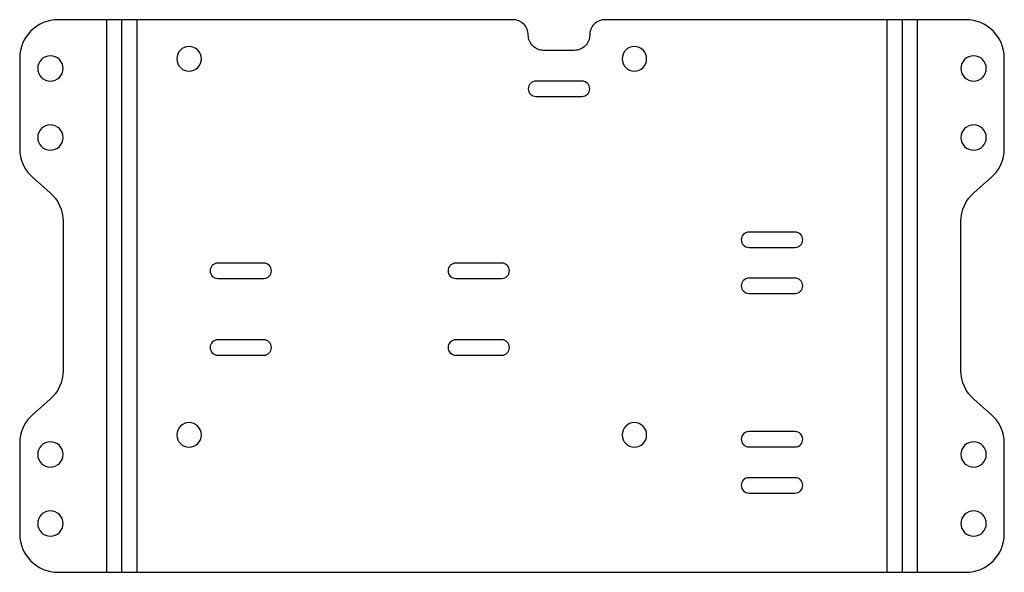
# Model space of a CAD drawing. Header units: millimetres. Extents: x -5 to 123, y 0 to 72.
import ezdxf

# ---------------------------------------------------------------- set-up
doc = ezdxf.new("R2010")
doc.units = ezdxf.units.MM

msp = doc.modelspace()

# ---------------------------------------------------------------- linework, layer by layer
at = {"layer": 'BEND'}
for p, q in [((8.31, 0), (8.31, 72)), ((109.94, 72), (109.94, 0))]:
    msp.add_line(p, q, dxfattribs=at)
at = {"layer": 'BEND_EXTENT'}
for p, q in [((6.37, 0), (6.37, 72)), ((10.26, 72), (10.26, 0)), ((108, 0), (108, 72)), ((111.89, 72), (111.89, 0))]:
    msp.add_line(p, q, dxfattribs=at)
at = {"layer": 'INTERIOR_PROFILES'}
for points in [[(62.25, 62), (68.25, 62, 1), (68.25, 64), (62.25, 64, 1)], [(90, 44.33, 1), (90, 42.33), (96, 42.33, 1), (96, 44.33)], [(26.8, 38.29, 1), (26.8, 40.29), (20.8, 40.29, 1), (20.8, 38.29)], [(51.8, 40.29, 1), (51.8, 38.29), (57.8, 38.29, 1), (57.8, 40.29)], [(90, 38.33, 1), (90, 36.33), (96, 36.33, 1), (96, 38.33)], [(20.8, 28.29), (26.8, 28.29, 1), (26.8, 30.29), (20.8, 30.29, 1)], [(51.8, 28.29), (57.8, 28.29, 1), (57.8, 30.29), (51.8, 30.29, 1)], [(96, 18.33), (90, 18.33, 1), (90, 16.33), (96, 16.33, 1)], [(96, 12.33), (90, 12.33, 1), (90, 10.33), (96, 10.33, 1)]]:
    msp.add_lwpolyline(points, format="xyb", close=True, dxfattribs=at)
at = {"layer": 'INTERIOR_PROFILES', "extrusion": (0, 0, -1)}
for centre, radius in [((-17.07, 66.9), 1.6), ((-75.07, 66.9), 1.6), ((1, 65.65), 1.65), ((-119.26, 65.65), 1.65), ((1, 56.65), 1.65), ((-119.26, 56.65), 1.65), ((-17.07, 17.9), 1.6), ((-75.07, 17.9), 1.6), ((1, 15.35), 1.65), ((-119.26, 15.35), 1.65), ((1, 6.35), 1.65), ((-119.26, 6.35), 1.65)]:
    msp.add_circle(centre, radius, dxfattribs=at)
at = {"layer": 'OUTER_PROFILES'}
msp.add_lwpolyline([(-1.06, 49.49, -0.216468), (0.65, 45.73), (0.65, 26.27, -0.216468), (-1.06, 22.51), (-3.29, 20.56, 0.216468), (-5, 16.79), (-5, 5, 0.414214), (0, 0), (118.26, 0, 0.414214), (123.26, 5), (123.26, 16.79, 0.216468), (121.55, 20.56), (119.32, 22.51, -0.216468), (117.61, 26.27), (117.61, 45.73, -0.216468), (119.32, 49.49), (121.55, 51.44, 0.216468), (123.26, 55.21), (123.26, 67, 0.414214), (118.26, 72), (71.25, 72, 0.414214), (69.25, 70, -0.414214), (67.25, 68), (63.25, 68, -0.414214), (61.25, 70, 0.414214), (59.25, 72), (0, 72, 0.414214), (-5, 67), (-5, 55.21, 0.216468), (-3.29, 51.44)], format="xyb", close=True, dxfattribs=at)

doc.saveas('drawing.dxf')
